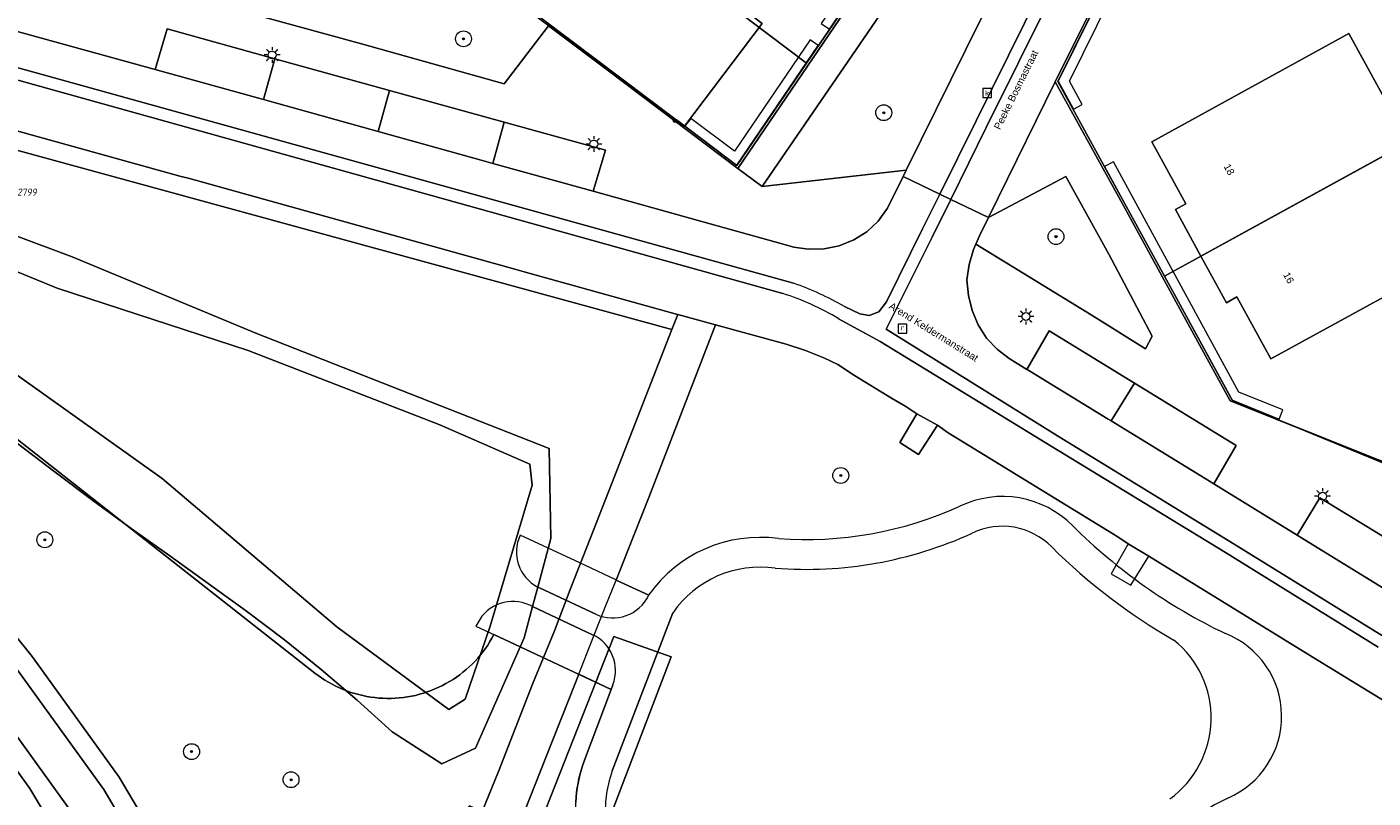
# Model space of a CAD drawing. Header units: metres. Extents: x 207466 to 209466, y 475780 to 477780.
# Tile 101 of 189: x 208272 to 208340, y 476650 to 476688. Entities that reach past the tile are written whole.
import ezdxf
from ezdxf.enums import TextEntityAlignment as Align

# ---------------------------------------------------------------- set-up
doc = ezdxf.new("R2010")
doc.units = ezdxf.units.M
doc.layers.get('0').update_dxf_attribs({"color": 253, "linetype": 'CONTINUOUS'})
for name, color, linetype, lineweight in [('B-OG-WA-SLOOT_BOVENINSTEEK-G', 253, 'CONTINUOUS', 13), ('B-RO-KL-ET_LS_OV_LICHTMAST-S', 253, 'CONTINUOUS', 0), ('B-RO-OG-BEBOUWING-T18', 7, 'CONTINUOUS', 0), ('B-RO-OG-TERREIN_CULTUURSCHEIDING-GV', 253, 'CONTINUOUS', 0), ('B-RO-OG-TERREIN_ERF-GV', 253, 'CONTINUOUS', 0), ('B-RO-RI-GWA_RIOOLPUT-S', 253, 'CONTINUOUS', 0), ('B-RO-VH-VERHARDING_BEDRIJFSVLOERPLAAT-GV', 253, 'CONTINUOUS', 0), ('B-RO-VH-VERHARDING_BETON-GV', 253, 'CONTINUOUS', 0), ('B-RO-VH-VERHARDING_STRAATBAKSTEEN-GV', 253, 'CONTINUOUS', 0), ('B-WE-KG-GRENS_PERCEEL-GV', 150, 'CONTINUOUS', 18), ('B-WE-KG-GRENS_PERCEEL-S', 150, 'CONTINUOUS', 25), ('N-RO-OG-TOPOGRAFIE-T18', 7, 'CONTINUOUS', 0), ('N-RO-RI-GWA_KOLK-S', 253, 'CONTINUOUS', 0), ('N-RO-VH-VERHARDING_BETON-GV', 253, 'CONTINUOUS', 0), ('N-RO-VH-VERHARDING_GRASBETONSTEEN-GV', 253, 'CONTINUOUS', 0)]:
    doc.layers.add(name, color=color, linetype=linetype, lineweight=lineweight)
for name, color, linetype, lineweight, true_color in [('B-OG-WA-SLOOT_WATER-G', 7, 'CONTINUOUS', 0, 0x478c9a), ('B-RO-GR-BEPLANTING_CULTUUR_VASTE PLANTENVAK-GV', 7, 'CONTINUOUS', 0, 0x6d8a47), ('B-RO-GR-BOOM-S', 7, 'CONTINUOUS', 0, 0x6d8a47), ('B-RO-GR-GRAS-GV', 7, 'CONTINUOUS', 0, 0x6d8a47), ('B-RO-OG-BEBOUWING-GV', 7, 'CONTINUOUS', 0, 0xa50000), ('B-RO-OG-WATER_GREPPEL-GV', 7, 'CONTINUOUS', 0, 0x478c9a), ('B-RO-OG-WATER_SLOOT-GV', 7, 'CONTINUOUS', 0, 0x478c9a), ('N-RO-GR-BOOM-S', 7, 'CONTINUOUS', 0, 0x6d8a47), ('N-RO-GR-GRAS-GV', 7, 'CONTINUOUS', 0, 0x6d8a47), ('N-RO-GR-GROENVOORZIENING-GV', 7, 'CONTINUOUS', 0, 0x6d8a47)]:
    doc.layers.add(name, color=color, linetype=linetype, lineweight=lineweight, true_color=true_color)
doc.styles.add('NLCS-ISO', font='NLCS-ISO.ttf')
doc.styles.add('NLCS-ISO-M200-T18', font='NLCS-ISO.ttf', dxfattribs={"height": 1.8})

# ---------------------------------------------------------------- blocks, each defined once
blk = doc.blocks.new('SKL-ET_OV_LICHTMAST-SO1')
at = {"color": 0, "linetype": 'ByBlock', "lineweight": -2}
blk.add_circle((0, 0), 1, dxfattribs=at)
for points in [[(-1.25, 0), (-2, 0)], [(-1.4142, 1.4142), (-0.8839, 0.8839)], [(0, 2), (0, 1.25)], [(0.8839, 0.8839), (1.4142, 1.4142)], [(2, 0), (1.25, 0)], [(-1.4142, -1.4142), (-0.8839, -0.8839)], [(0, -1.25), (0, -2)], [(0.8839, -0.8839), (1.4142, -1.4142)]]:
    blk.add_open_spline(points, degree=1, dxfattribs=at)
blk = doc.blocks.new('SRI-KOLK-SO1')
at = {"color": 0, "linetype": 'ByBlock', "lineweight": -2, "flags": 128}
blk.add_lwpolyline([(-1.125, -1.125), (1.125, -1.125), (1.125, 1.125), (-1.125, 1.125), (-1.125, -1.125)], dxfattribs=at)
at = {"color": 0, "linetype": 'ByBlock', "lineweight": -2, "insert": (0, 0), "char_height": 1.5, "attachment_point": 5, "line_spacing_factor": 0.8, "style": 'NLCS-ISO'}
blk.add_mtext('{\\C0;k}', dxfattribs=at)
blk = doc.blocks.new('SRI-PUT_INSPECTIEPUT_RIOOLPUT-SO1')
at = {"color": 0, "linetype": 'ByBlock', "lineweight": -2, "flags": 128}
blk.add_lwpolyline([(-1.125, -1.125), (1.125, -1.125), (1.125, 1.125), (-1.125, 1.125), (-1.125, -1.125)], dxfattribs=at)
at = {"color": 0, "linetype": 'ByBlock', "lineweight": -2, "insert": (0, 0.2828), "char_height": 1.5, "attachment_point": 5, "line_spacing_factor": 0.8, "style": 'NLCS-ISO'}
blk.add_mtext('{\\C0;r}', dxfattribs=at)
blk = doc.blocks.new('SGR-BOOM_01-SO1')
at = {"linetype": 'Continuous'}
h = blk.add_hatch(color=0, dxfattribs=at)
edge = h.paths.add_edge_path()
edge.add_arc((0, 0), 0.25, 0, 360)
at = {"color": 0, "linetype": 'ByBlock', "lineweight": -2}
for radius in [2, 0.25]:
    blk.add_circle((0, 0), radius, dxfattribs=at)
blk = doc.blocks.new('SKG-PERCEELNUMMER-SO')
at = {"style": 'NLCS-ISO', "oblique": 10, "flags": 1}
blk.add_attdef('GEMEENTECODE', text='', height=1.8, dxfattribs=at).set_placement((0, 2.55), align=Align.MIDDLE_CENTER)
at = {"style": 'NLCS-ISO', "oblique": 10}
blk.add_attdef('SECTIE', text='', height=1.8, dxfattribs=at).set_placement((-0.5, 0), align=Align.MIDDLE_RIGHT)
blk.add_attdef('PERCEELNUMMER', text='', height=1.8, dxfattribs=at).set_placement((0.5, 0), align=Align.MIDDLE_LEFT)

msp = doc.modelspace()

# ---------------------------------------------------------------- linework, layer by layer
at = {"layer": 'B-OG-WA-SLOOT_BOVENINSTEEK-G', "flags": 128}
for points in [[(208297.536, 476660.225), (208297.272, 476659.243), (208300.303, 476657.823)], [(208300.461, 476658.853), (208297.615, 476660.186)], [(208301.292, 476650.966), (208304.342, 476658.919)], [(208301.326, 476655.306), (208301.236, 476655.067), (208299.889, 476651.495)]]:
    msp.add_lwpolyline(points, dxfattribs=at)
at = {"layer": 'B-OG-WA-SLOOT_BOVENINSTEEK-G'}
for centre, radius, start, end in [((208311.04, 476681.395), 18.776, 265.80998, 294.44543), ((208320.96, 476659.815), 4.975, 44.55933, 115.60038), ((208311.044, 476681.373), 20.254, 265.64632, 294.48481), ((208320.96, 476659.814), 3.477, 44.43519, 115.954), ((208344.417, 476683.387), 28.279, 225.24209, 244.40287), ((208308.739, 476655.874), 6.858, 82.21812, 144.93584), ((208344.353, 476683.305), 29.676, 225.19989, 240.18997), ((208308.739, 476655.898), 5.334, 81.72846, 145.50701), ((208298.217, 476661.505), 1.449, 241.98413, 245.46745), ((208301.31, 476660.676), 2.01, 245.0362, 334.62244), ((208299.453, 476656.011), 2.001, 339.36786, 64.86936), ((208326.441, 476653.632), 5.037, 305.84318, 51.16641), ((208330.546, 476653.713), 4.486, 293.22852, 68.37444), ((208306.437, 476649.025), 6.999, 159.33385, 245.68868), ((208306.439, 476649.026), 5.5, 159.34929, 245.68429), ((208337.233, 476639.358), 11.354, 115.6709, 175.48928)]:
    msp.add_arc(centre, radius, start, end, dxfattribs=at)
at = {"layer": 'B-OG-WA-SLOOT_WATER-G', "flags": 128}
msp.add_lwpolyline([(208304.342, 476658.919), (208301.292, 476650.966)], dxfattribs=at)
at = {"layer": 'B-OG-WA-SLOOT_WATER-G'}
for centre, radius, start, end in [((208311.044, 476681.373), 20.254, 265.64632, 294.48481), ((208320.96, 476659.814), 3.477, 44.43519, 115.954), ((208344.353, 476683.305), 29.676, 225.19989, 240.18997), ((208308.739, 476655.898), 5.334, 81.72846, 145.50701), ((208326.441, 476653.632), 5.037, 305.84318, 51.16641), ((208306.439, 476649.026), 5.5, 159.34929, 245.68429)]:
    msp.add_arc(centre, radius, start, end, dxfattribs=at)
at = {"layer": 'B-RO-GR-BEPLANTING_CULTUUR_VASTE PLANTENVAK-GV', "flags": 128}
msp.add_lwpolyline([(208298.07, 476688.509), (208293.667, 476691.792), (208292.545, 476690.3), (208282.424, 476693.011), (208280.119, 476689.956), (208288.645, 476687.605), (208295.85, 476685.597), (208298.07, 476688.509)], dxfattribs=at)
at = {"layer": 'B-RO-GR-GRAS-GV', "flags": 128}
for points in [[(208192.898, 476796.305), (208200.105, 476782.425), (208202.784, 476781.575), (208205.128, 476777.089), (208204.287, 476774.389), (208216.229, 476751.474), (208227.267, 476730.351), (208242.681, 476700.882), (208253.927, 476679.305), (208257.014, 476673.624), (208259.8, 476669.482), (208261.997, 476666.744), (208264.754, 476666.564), (208268.145, 476662.993), (208268.221, 476662.913), (208268.201, 476662.625), (208268.025, 476660.105), (208271.33, 476656.015), (208275.659, 476650.018), (208279.753, 476643.098)], [(208260.953, 476685.07), (208304.301, 476673.21), (208304.594, 476673.96), (208304.575, 476673.965), (208302.646, 476674.509), (208296.847, 476676.117), (208296.373, 476676.252), (208279.974, 476680.811), (208279.502, 476680.94), (208264.063, 476685.226)], [(208269.086, 476660.385), (208272.046, 476656.722), (208276.439, 476650.637), (208280.567, 476643.658), (208280.965, 476642.977), (208281.522, 476642.418), (208282.201, 476642.017), (208282.96, 476641.8), (208283.748, 476641.781), (208287.478, 476642.757), (208289.005, 476643.386), (208290.409, 476644.255), (208291.653, 476645.343), (208292.702, 476646.618), (208294.087, 476649.206), (208294.726, 476648.921), (208295.553, 476650.937), (208297.278, 476655.338), (208298.381, 476658.017), (208299.162, 476660.098), (208300.201, 476662.715), (208301.249, 476665.406), (208304.301, 476673.21), (208260.953, 476685.07)], [(208265.288, 476680.153), (208274.062, 476676.863), (208283.33, 476673.028), (208293.077, 476669.199), (208298.103, 476667.218), (208298.195, 476662.679), (208297.536, 476660.225), (208297.272, 476659.243), (208296.848, 476657.664), (208294.392, 476652.106), (208292.704, 476651.316), (208290.203, 476652.928), (208288.427, 476654.522), (208286.621, 476656.079), (208284.764, 476657.573), (208282.861, 476659.009), (208280.929, 476660.409), (208278.983, 476661.793), (208277.04, 476663.181), (208275.113, 476664.59), (208273.203, 476666.02), (208271.305, 476667.464)], [(208294.379, 476648.004), (208294.737, 476648.917), (208294.726, 476648.921), (208294.087, 476649.206), (208292.702, 476646.618), (208291.653, 476645.343), (208290.409, 476644.255), (208289.005, 476643.386), (208287.478, 476642.757), (208283.748, 476641.781), (208282.96, 476641.8), (208282.201, 476642.017), (208281.522, 476642.418), (208280.965, 476642.977), (208280.567, 476643.658), (208276.439, 476650.637), (208272.046, 476656.722), (208269.086, 476660.385)], [(208270.923, 476641.183), (208271.851, 476641.483), (208272.289, 476641.699), (208272.704, 476641.958), (208273.091, 476642.255), (208275.421, 476644.232), (208274.2, 476646.281), (208271.941, 476650.072), (208267.719, 476655.915)], [(208267.719, 476655.915), (208271.941, 476650.072), (208274.2, 476646.281), (208275.421, 476644.232), (208276.349, 476645.018), (208274.056, 476648.866), (208269.754, 476654.819)]]:
    msp.add_lwpolyline(points, dxfattribs=at)
at = {"layer": 'B-RO-OG-BEBOUWING-GV', "flags": 128}
for points in [[(208307.872, 476689.363), (208307.762, 476689.216), (208299.648, 476695.318), (208299.752, 476695.456), (208298.806, 476696.169), (208294.91, 476691.016), (208304.939, 476683.463), (208308.84, 476688.634), (208307.872, 476689.363)], [(208341.428, 476682.649), (208338.426, 476688.119), (208328.485, 476682.663), (208330.2, 476679.538), (208329.674, 476679.249), (208330.961, 476676.904), (208341.428, 476682.649)], [(208341.428, 476682.649), (208330.961, 476676.904), (208332.248, 476674.559), (208332.774, 476674.848), (208334.489, 476671.723), (208344.431, 476677.179), (208341.428, 476682.649)]]:
    msp.add_lwpolyline(points, dxfattribs=at)
at = {"layer": 'B-RO-OG-TERREIN_CULTUURSCHEIDING-GV', "flags": 128}
for points in [[(208308.839, 476680.414), (208316.112, 476681.241), (208319.12, 476687.317), (208323.214, 476695.548), (208327.164, 476703.506), (208327.76, 476708), (208308.839, 476680.414)], [(208320.253, 476678.846), (208319.81, 476677.923), (208319.625, 476677.514), (208325.431, 476673.951), (208328.168, 476672.235), (208328.513, 476672.879), (208326.324, 476677.004), (208324.161, 476680.924), (208320.253, 476678.846)], [(208301.371, 476657.739), (208304.256, 476656.717), (208300.736, 476647.474), (208297.733, 476648.526), (208301.371, 476657.739)], [(208301.371, 476657.739), (208297.733, 476648.526), (208300.736, 476647.474), (208304.256, 476656.717), (208301.371, 476657.739)]]:
    msp.add_lwpolyline(points, dxfattribs=at)
at = {"layer": 'B-RO-OG-TERREIN_ERF-GV', "flags": 128}
for points in [[(208341.477, 476721.797), (208336.206, 476711.158), (208331.32, 476701.278), (208326.784, 476692.082), (208323.613, 476685.688), (208327.002, 476679.538), (208330.323, 476673.469), (208332.437, 476669.607), (208335.963, 476668.193), (208342.528, 476665.502)], [(208318.688, 476703.713), (208314.947, 476698.75), (208311.364, 476693.996), (208307.872, 476689.363), (208308.84, 476688.634), (208304.939, 476683.463), (208294.91, 476691.016), (208298.806, 476696.169), (208299.752, 476695.456), (208303.259, 476700.108), (208306.701, 476704.671), (208305.73, 476705.403), (208309.622, 476710.571), (208318.688, 476703.713)], [(208298.07, 476688.509), (208301.094, 476686.24), (208307.615, 476681.32), (208317.874, 476696.389)], [(208330.961, 476676.904), (208329.674, 476679.249), (208330.2, 476679.538), (208328.485, 476682.663), (208338.426, 476688.119), (208341.428, 476682.649), (208344.431, 476677.179), (208334.489, 476671.723), (208332.774, 476674.848), (208332.248, 476674.559), (208330.961, 476676.904)]]:
    msp.add_lwpolyline(points, dxfattribs=at)
at = {"layer": 'B-RO-OG-WATER_GREPPEL-GV', "flags": 128}
msp.add_lwpolyline([(208271.066, 476671.073), (208278.607, 476665.703), (208287.405, 476658.214), (208293.059, 476654.05), (208293.872, 476654.571), (208295.139, 476658.259), (208297.251, 476665.357), (208297.144, 476666.418), (208292.601, 476668.401), (208282.939, 476672.149), (208273.305, 476675.283), (208264.601, 476678.845)], dxfattribs=at)
at = {"layer": 'B-RO-OG-WATER_SLOOT-GV', "flags": 128}
for points in [[(208271.305, 476667.464), (208273.203, 476666.02), (208275.113, 476664.59), (208277.04, 476663.181), (208278.983, 476661.793), (208280.929, 476660.409), (208282.861, 476659.009), (208284.764, 476657.573), (208286.621, 476656.079), (208288.427, 476654.522), (208290.203, 476652.928), (208292.704, 476651.316), (208294.392, 476652.106), (208296.848, 476657.664), (208297.272, 476659.243), (208297.536, 476660.225), (208298.195, 476662.679), (208298.103, 476667.218), (208293.077, 476669.199), (208283.33, 476673.028), (208274.062, 476676.863), (208265.288, 476680.153)], [(208264.601, 476678.845), (208273.305, 476675.283), (208282.939, 476672.149), (208292.601, 476668.401), (208297.144, 476666.418), (208297.251, 476665.357), (208295.139, 476658.259), (208293.872, 476654.571), (208293.059, 476654.05), (208287.405, 476658.214), (208278.607, 476665.703), (208271.066, 476671.073)]]:
    msp.add_lwpolyline(points, dxfattribs=at)
at = {"layer": 'B-RO-VH-VERHARDING_BEDRIJFSVLOERPLAAT-GV', "flags": 128}
for points in [[(208317.689, 476668.392), (208316.639, 476668.962), (208315.789, 476667.511), (208316.73, 476666.909), (208317.689, 476668.392)], [(208328.331, 476661.788), (208327.289, 476662.404), (208326.432, 476660.9), (208327.436, 476660.314), (208328.331, 476661.788)]]:
    msp.add_lwpolyline(points, dxfattribs=at)
at = {"layer": 'B-RO-VH-VERHARDING_BETON-GV', "flags": 128}
for points in [[(208191.148, 476795.164), (208202.529, 476773.422), (208214.438, 476750.59), (208225.658, 476729.166), (208240.907, 476699.996), (208252.176, 476678.386), (208255.3, 476672.603), (208258.237, 476668.204), (208260.491, 476665.419), (208269.754, 476654.819), (208274.056, 476648.866), (208276.349, 476645.018), (208277.57, 476642.969)], [(208294.726, 476648.921), (208294.737, 476648.917), (208296.587, 476648.195), (208298.27, 476652.44), (208299.138, 476654.635), (208299.602, 476655.832), (208300.138, 476657.213), (208300.937, 476659.214), (208301.484, 476660.582), (208302.048, 476661.992), (208303.134, 476664.738), (208306.494, 476673.447), (208304.594, 476673.96), (208304.301, 476673.21), (208301.249, 476665.406), (208300.201, 476662.715), (208299.162, 476660.098), (208298.381, 476658.017), (208297.278, 476655.338), (208295.553, 476650.937), (208294.726, 476648.921)], [(208279.753, 476643.098), (208275.659, 476650.018), (208271.33, 476656.015)]]:
    msp.add_lwpolyline(points, dxfattribs=at)
at = {"layer": 'B-RO-VH-VERHARDING_STRAATBAKSTEEN-GV', "flags": 128}
for points in [[(208317.799, 476680.024), (208318.354, 476679.758), (208320.146, 476683.385), (208325.056, 476693.306), (208329.45, 476702.193), (208334.26, 476711.91), (208339.424, 476722.316), (208339.357, 476732.827), (208339.286, 476743.826), (208339.23, 476752.857), (208339.218, 476758.417), (208344.165, 476762.099), (208343.813, 476762.578), (208338.595, 476758.736), (208338.627, 476752.869), (208338.703, 476743.806), (208338.737, 476732.921), (208338.803, 476722.485), (208333.688, 476712.168), (208328.963, 476702.57), (208324.509, 476693.582), (208319.628, 476683.719), (208317.799, 476680.024)], [(208315.949, 476680.912), (208317.799, 476680.024), (208319.628, 476683.719), (208324.509, 476693.582), (208328.963, 476702.57), (208333.688, 476712.168), (208338.803, 476722.485), (208338.737, 476732.921), (208338.703, 476743.806), (208338.627, 476752.869)], [(208339.23, 476752.857), (208339.286, 476743.826), (208339.357, 476732.827), (208339.424, 476722.316), (208334.26, 476711.91), (208329.45, 476702.193), (208325.056, 476693.306), (208320.146, 476683.385), (208318.354, 476679.758), (208320.253, 476678.846), (208323.613, 476685.688), (208326.784, 476692.082), (208331.32, 476701.278), (208336.206, 476711.158), (208341.477, 476721.797), (208341.857, 476733.909), (208341.858, 476733.94), (208341.937, 476735.859), (208341.951, 476736.213), (208342.388, 476749.03)], [(208335.237, 476750.617), (208335.801, 476744.887), (208336.379, 476736.139), (208336.564, 476728.002), (208336.662, 476722.878), (208333.446, 476716.305), (208330.884, 476716.641), (208330.219, 476711.553), (208327.76, 476708), (208327.164, 476703.506), (208323.214, 476695.548), (208319.12, 476687.317), (208316.112, 476681.241), (208315.949, 476680.912)], [(208307.615, 476681.32), (208308.839, 476680.414), (208327.76, 476708), (208330.219, 476711.553), (208330.884, 476716.641), (208332.272, 476727.264), (208333.848, 476738.454), (208326.629, 476739.45), (208326.399, 476737.743), (208329.742, 476737.272), (208332.076, 476736.942), (208331.134, 476730.251), (208329.803, 476720.825), (208328.625, 476712.164), (208325.143, 476707.101), (208317.874, 476696.389), (208307.615, 476681.32)], [(208271.058, 476688.297), (208278.257, 476686.307), (208278.85, 476688.357), (208284.279, 476686.855), (208290.062, 476685.255), (208295.845, 476683.655), (208300.943, 476682.245), (208300.326, 476680.176), (208305.62, 476678.703), (208309.48, 476677.626), (208310.441, 476677.359), (208311.174, 476677.255), (208311.967, 476677.274), (208312.724, 476677.419), (208313.468, 476677.728), (208314.13, 476678.131), (208314.702, 476678.67), (208315.159, 476679.317), (208315.949, 476680.912), (208316.112, 476681.241), (208308.839, 476680.414), (208307.615, 476681.32), (208301.094, 476686.24), (208298.07, 476688.509), (208295.85, 476685.597), (208288.645, 476687.605), (208280.119, 476689.956)], [(208264.49, 476688.29), (208310.43, 476675.542)], [(208310.43, 476675.542), (208264.49, 476688.29)], [(208312.998, 476674.366), (208313.763, 476674.002), (208314.239, 476673.915), (208314.722, 476674.1), (208315.121, 476674.599), (208316.936, 476678.28), (208317.799, 476680.024), (208315.949, 476680.912), (208315.159, 476679.317), (208314.702, 476678.67), (208314.13, 476678.131), (208313.468, 476677.728), (208312.724, 476677.419), (208311.967, 476677.274), (208311.174, 476677.255), (208310.441, 476677.359), (208309.48, 476677.626), (208305.62, 476678.703), (208300.326, 476680.176), (208295.277, 476681.58), (208294.681, 476681.746), (208289.496, 476683.187), (208283.715, 476684.794), (208281.033, 476685.539), (208278.257, 476686.307), (208271.058, 476688.297)], [(208278.257, 476686.307), (208281.033, 476685.539), (208283.715, 476684.794), (208284.279, 476686.855), (208278.85, 476688.357), (208278.257, 476686.307)], [(208309.881, 476675.015), (208263.966, 476687.818)], [(208263.966, 476687.818), (208309.881, 476675.015)], [(208283.715, 476684.794), (208289.496, 476683.187), (208290.062, 476685.255), (208284.279, 476686.855), (208283.715, 476684.794)], [(208295.277, 476681.58), (208295.845, 476683.655), (208290.062, 476685.255), (208289.496, 476683.187), (208294.681, 476681.746), (208295.277, 476681.58)], [(208342.528, 476665.502), (208335.963, 476668.193), (208332.437, 476669.607), (208330.323, 476673.469), (208327.002, 476679.538), (208323.613, 476685.688), (208320.253, 476678.846), (208324.161, 476680.924), (208326.324, 476677.004), (208328.513, 476672.879), (208328.168, 476672.235), (208325.431, 476673.951), (208319.625, 476677.514), (208319.499, 476677.236), (208319.285, 476676.481), (208319.167, 476675.705), (208319.248, 476674.923), (208319.424, 476674.162), (208319.727, 476673.449), (208320.152, 476672.778), (208320.701, 476672.193), (208321.303, 476671.753)], [(208264.063, 476685.226), (208279.502, 476680.94), (208279.974, 476680.811), (208296.373, 476676.252), (208296.847, 476676.117), (208302.646, 476674.509), (208304.575, 476673.965), (208304.594, 476673.96), (208306.494, 476673.447), (208310.055, 476672.464), (208311.027, 476672.144), (208311.954, 476671.783), (208312.653, 476671.442), (208313.501, 476670.895), (208315.371, 476669.74), (208316.086, 476669.327), (208316.639, 476668.962), (208317.689, 476668.392), (208318.223, 476668.007), (208326.768, 476662.754), (208327.289, 476662.404), (208328.331, 476661.788), (208328.912, 476661.427), (208336.567, 476656.705), (208340.855, 476654.084)], [(208295.277, 476681.58), (208300.326, 476680.176), (208300.943, 476682.245), (208295.845, 476683.655), (208295.277, 476681.58)], [(208340.195, 476657.712), (208332.427, 476662.522), (208323.739, 476667.846), (208315.091, 476673.232), (208317.42, 476677.868), (208318.354, 476679.758), (208317.799, 476680.024), (208316.936, 476678.28), (208315.121, 476674.599), (208314.722, 476674.1), (208314.239, 476673.915), (208313.763, 476674.002), (208312.998, 476674.366)], [(208340.541, 476659.928), (208335.814, 476662.842), (208331.609, 476665.434), (208330.95, 476665.84), (208326.445, 476668.598), (208326.286, 476668.695), (208322.197, 476671.197), (208322.195, 476671.199), (208321.303, 476671.753), (208320.701, 476672.193), (208320.152, 476672.778), (208319.727, 476673.449), (208319.424, 476674.162), (208319.248, 476674.923), (208319.167, 476675.705), (208319.285, 476676.481), (208319.499, 476677.236), (208319.625, 476677.514), (208319.81, 476677.923), (208320.253, 476678.846), (208318.354, 476679.758), (208317.42, 476677.868), (208315.091, 476673.232), (208323.739, 476667.846), (208332.427, 476662.522), (208340.195, 476657.712)], [(208339.893, 476657.196), (208332.196, 476661.961), (208323.408, 476667.331), (208314.8, 476672.606), (208313.686, 476673.211), (208312.703, 476673.745)], [(208312.703, 476673.745), (208313.686, 476673.211), (208314.8, 476672.606), (208323.408, 476667.331), (208332.196, 476661.961), (208339.893, 476657.196)], [(208321.303, 476671.753), (208322.195, 476671.199), (208323.312, 476673.138), (208327.618, 476670.501), (208332.743, 476667.362), (208331.609, 476665.434), (208335.814, 476662.842), (208336.951, 476664.724), (208341.7, 476661.826)], [(208322.195, 476671.199), (208322.197, 476671.197), (208326.286, 476668.695), (208326.445, 476668.598), (208327.618, 476670.501), (208323.312, 476673.138), (208322.195, 476671.199)], [(208331.609, 476665.434), (208332.743, 476667.362), (208327.618, 476670.501), (208326.445, 476668.598), (208330.95, 476665.84), (208331.609, 476665.434)], [(208335.814, 476662.842), (208340.541, 476659.928), (208341.7, 476661.826), (208336.951, 476664.724), (208335.814, 476662.842)]]:
    msp.add_lwpolyline(points, dxfattribs=at)
at = {"layer": 'B-RO-VH-VERHARDING_STRAATBAKSTEEN-GV'}
for centre, radius, start, end in [((208305.105, 476660.523), 15.935, 60.31035, 70.4794), ((208305.105, 476660.523), 15.935, 60.31035, 70.4794), ((208306.344, 476663.384), 12.157, 58.45811, 73.08302), ((208306.344, 476663.384), 12.157, 58.45811, 73.08302)]:
    msp.add_arc(centre, radius, start, end, dxfattribs=at)
at = {"layer": 'B-WE-KG-GRENS_PERCEEL-GV'}
for points in [[(208347.161, 476663.748), (208332.59, 476669.557), (208329.121, 476675.894), (208323.751, 476685.702), (208330.891, 476700.159), (208334.74, 476707.951), (208337.404, 476713.345), (208340.069, 476718.74)], [(208314.467, 476691.584), (208311.079, 476686.623), (208307.568, 476681.481), (208304.529, 476683.772), (208304.439, 476683.651), (208304.361, 476683.711), (208304.452, 476683.83), (208296.346, 476689.934)], [(208259.138, 476677.225), (208286.305, 476655.894), (208286.469, 476655.769), (208286.638, 476655.65), (208286.811, 476655.537), (208286.987, 476655.43), (208287.167, 476655.329), (208287.351, 476655.234), (208287.537, 476655.146), (208287.727, 476655.064), (208287.919, 476654.989), (208288.114, 476654.92), (208288.311, 476654.858), (208288.51, 476654.803), (208288.711, 476654.755), (208288.913, 476654.714), (208289.117, 476654.68), (208289.321, 476654.652), (208289.527, 476654.632), (208289.733, 476654.619), (208289.939, 476654.613), (208290.146, 476654.614), (208290.352, 476654.622), (208290.558, 476654.638), (208290.763, 476654.66), (208290.967, 476654.69), (208291.171, 476654.726), (208291.372, 476654.769), (208291.573, 476654.82), (208291.771, 476654.877), (208291.967, 476654.941), (208292.161, 476655.012), (208292.353, 476655.089), (208292.541, 476655.173), (208292.727, 476655.263), (208292.91, 476655.36), (208293.089, 476655.463), (208293.264, 476655.572), (208293.435, 476655.687), (208293.603, 476655.807), (208293.766, 476655.934), (208293.925, 476656.066), (208294.079, 476656.203), (208294.228, 476656.346), (208294.373, 476656.493), (208294.512, 476656.646), (208294.646, 476656.803), (208294.774, 476656.965), (208294.897, 476657.131), (208295.013, 476657.301), (208295.124, 476657.475), (208295.229, 476657.653), (208295.328, 476657.834), (208301.236, 476655.067), (208299.889, 476651.495), (208299.808, 476651.269), (208299.735, 476651.041), (208299.67, 476650.81), (208299.613, 476650.577), (208299.564, 476650.343), (208299.523, 476650.107), (208299.49, 476649.869), (208299.465, 476649.631), (208299.448, 476649.392)], [(208299.448, 476649.392), (208299.465, 476649.631), (208299.49, 476649.869), (208299.523, 476650.107), (208299.564, 476650.343), (208299.613, 476650.577), (208299.67, 476650.81), (208299.735, 476651.041), (208299.808, 476651.269), (208299.889, 476651.495), (208301.236, 476655.067), (208295.328, 476657.834), (208295.229, 476657.653), (208295.124, 476657.475), (208295.013, 476657.301), (208294.897, 476657.131), (208294.774, 476656.965), (208294.646, 476656.803), (208294.512, 476656.646), (208294.373, 476656.493), (208294.228, 476656.346), (208294.079, 476656.203), (208293.925, 476656.066), (208293.766, 476655.934), (208293.603, 476655.807), (208293.435, 476655.687), (208293.264, 476655.572), (208293.089, 476655.463), (208292.91, 476655.36), (208292.727, 476655.263), (208292.541, 476655.173), (208292.353, 476655.089), (208292.161, 476655.012), (208291.967, 476654.941), (208291.771, 476654.877), (208291.573, 476654.82), (208291.372, 476654.769), (208291.171, 476654.726), (208290.967, 476654.69), (208290.763, 476654.66), (208290.558, 476654.638), (208290.352, 476654.622), (208290.146, 476654.614), (208289.939, 476654.613), (208289.733, 476654.619), (208289.527, 476654.632), (208289.321, 476654.652), (208289.117, 476654.68), (208288.913, 476654.714), (208288.711, 476654.755), (208288.51, 476654.803), (208288.311, 476654.858), (208288.114, 476654.92), (208287.919, 476654.989), (208287.727, 476655.064), (208287.537, 476655.146), (208287.351, 476655.234), (208287.167, 476655.329), (208286.987, 476655.43), (208286.811, 476655.537), (208286.638, 476655.65), (208286.469, 476655.769), (208286.305, 476655.894), (208259.138, 476677.225)]]:
    msp.add_lwpolyline(points, dxfattribs=at)
for points in [[(208292.605, 476700.621), (208293.416, 476700.037), (208298.63, 476696.04), (208311.079, 476686.623), (208314.467, 476691.584), (208291.796, 476708.732), (208288.184, 476703.939)], [(208304.452, 476683.83), (208304.361, 476683.711), (208304.439, 476683.651), (208304.529, 476683.772), (208307.568, 476681.481), (208311.079, 476686.623), (208298.63, 476696.04), (208293.416, 476700.037), (208292.605, 476700.621), (208288.184, 476703.939), (208284.406, 476698.925), (208296.269, 476689.992), (208296.172, 476689.864), (208296.251, 476689.806), (208296.346, 476689.934)], [(208330.891, 476700.159), (208323.751, 476685.702), (208329.121, 476675.894), (208355.329, 476690.278)], [(208329.121, 476675.894), (208332.59, 476669.557), (208347.161, 476663.748), (208350.554, 476671.771), (208357.681, 476689.282), (208357.697, 476689.321), (208355.329, 476690.278)]]:
    msp.add_lwpolyline(points, close=True, dxfattribs=at)
at = {"layer": 'N-RO-GR-GRAS-GV', "flags": 128}
for points in [[(208340.855, 476654.084), (208336.567, 476656.705), (208328.912, 476661.427), (208328.331, 476661.788), (208327.289, 476662.404), (208326.768, 476662.754), (208318.223, 476668.007), (208317.689, 476668.392), (208316.73, 476666.909), (208315.789, 476667.511), (208316.639, 476668.962), (208316.086, 476669.327), (208315.371, 476669.74), (208313.501, 476670.895), (208312.653, 476671.442), (208311.954, 476671.783), (208311.027, 476672.144), (208310.055, 476672.464), (208306.494, 476673.447), (208303.134, 476664.738), (208302.048, 476661.992), (208301.484, 476660.582), (208303.126, 476659.814)], [(208299.889, 476651.495), (208301.236, 476655.067), (208299.602, 476655.832), (208299.138, 476654.635), (208298.27, 476652.44), (208296.587, 476648.195), (208295.71, 476646.127)]]:
    msp.add_lwpolyline(points, dxfattribs=at)
at = {"layer": 'N-RO-GR-GRAS-GV'}
for centre, radius, start, end in [((208311.04, 476681.395), 18.776, 265.80998, 294.44543), ((208320.96, 476659.815), 4.975, 44.55933, 115.60038), ((208344.417, 476683.387), 28.279, 225.24209, 244.40287), ((208308.739, 476655.874), 6.858, 82.21812, 144.93584), ((208330.546, 476653.713), 4.486, 293.22852, 68.37444), ((208306.437, 476649.025), 6.999, 159.33385, 245.68868), ((208337.233, 476639.358), 11.354, 115.6709, 175.48928)]:
    msp.add_arc(centre, radius, start, end, dxfattribs=at)
at = {"layer": 'N-RO-GR-GROENVOORZIENING-GV', "flags": 128}
for points in [[(208333.776, 476705.948), (208323.77, 476685.717), (208324.533, 476684.316), (208324.972, 476684.556), (208324.333, 476685.728), (208331.267, 476699.748), (208338.547, 476696.815), (208338.734, 476697.279), (208331.49, 476700.198), (208334.224, 476705.726), (208333.776, 476705.948)], [(208316.607, 476694.763), (208316.194, 476695.044), (208311.824, 476688.626), (208312.238, 476688.345), (208316.607, 476694.763)], [(208304.949, 476683.448), (208307.565, 476681.482), (208307.892, 476681.962), (208311.674, 476687.517), (208311.261, 476687.799), (208307.446, 476682.196), (208305.25, 476683.848), (208304.949, 476683.448)], [(208334.901, 476668.695), (208335.088, 476669.158), (208332.872, 476670.056), (208326.548, 476681.663), (208326.109, 476681.424), (208332.518, 476669.66), (208334.901, 476668.695)]]:
    msp.add_lwpolyline(points, dxfattribs=at)
at = {"layer": 'N-RO-VH-VERHARDING_BETON-GV', "flags": 128}
for points in [[(208279.753, 476643.098), (208275.659, 476650.018), (208271.33, 476656.015), (208268.025, 476660.105), (208268.201, 476662.625), (208268.221, 476662.913), (208268.145, 476662.993), (208264.754, 476666.564), (208261.997, 476666.744), (208259.8, 476669.482), (208257.014, 476673.624), (208253.927, 476679.305), (208242.681, 476700.882), (208227.267, 476730.351), (208216.229, 476751.474), (208204.287, 476774.389), (208205.128, 476777.089), (208202.784, 476781.575), (208200.105, 476782.425), (208192.898, 476796.305), (208190.718, 476800.472), (208185.818, 476798.724)], [(208191.148, 476795.164), (208202.529, 476773.422), (208214.438, 476750.59), (208225.658, 476729.166), (208240.907, 476699.996), (208252.176, 476678.386), (208255.3, 476672.603), (208258.237, 476668.204), (208260.491, 476665.419), (208269.754, 476654.819), (208274.056, 476648.866), (208276.349, 476645.018), (208277.57, 476642.969)]]:
    msp.add_lwpolyline(points, dxfattribs=at)
at = {"layer": 'N-RO-VH-VERHARDING_GRASBETONSTEEN-GV', "flags": 128}
for points in [[(208303.126, 476659.814), (208301.484, 476660.582), (208301.429, 476660.608), (208299.654, 476661.44), (208296.652, 476662.846)], [(208297.615, 476660.186), (208300.461, 476658.853)], [(208300.303, 476657.823), (208297.272, 476659.243), (208297.128, 476659.31)], [(208294.508, 476658.429), (208294.421, 476658.259)], [(208294.421, 476658.259), (208297.78, 476656.686), (208299.552, 476655.856), (208299.602, 476655.832), (208301.236, 476655.067), (208301.326, 476655.306)]]:
    msp.add_lwpolyline(points, dxfattribs=at)
at = {"layer": 'N-RO-VH-VERHARDING_GRASBETONSTEEN-GV'}
for centre, radius, start, end in [((208298.467, 476661.998), 2.003, 154.96606, 242.30996), ((208298.217, 476661.505), 1.449, 241.98413, 245.46745), ((208296.28, 476657.496), 2.002, 64.93351, 152.23791), ((208301.31, 476660.676), 2.01, 245.0362, 334.62244), ((208299.453, 476656.011), 2.001, 339.36786, 64.86936)]:
    msp.add_arc(centre, radius, start, end, dxfattribs=at)

# ---------------------------------------------------------------- block references
at = {"layer": 'B-RO-GR-BOOM-S', "xscale": 0.2, "yscale": 0.2, "zscale": 0.2}
for p in [(208293.79, 476687.855), (208314.975, 476684.133), (208323.659, 476677.888), (208272.689, 476662.61), (208280.087, 476651.933), (208285.1, 476650.516)]:
    msp.add_blockref('SGR-BOOM_01-SO1', p, dxfattribs=at)
at = {"layer": 'B-RO-KL-ET_LS_OV_LICHTMAST-S', "xscale": 0.2, "yscale": 0.2, "zscale": 0.2}
for p in [(208284.146, 476687.043), (208300.358, 476682.556), (208322.145, 476673.862), (208337.096, 476664.804)]:
    msp.add_blockref('SKL-ET_OV_LICHTMAST-SO1', p, dxfattribs=at)
at = {"layer": 'B-RO-RI-GWA_RIOOLPUT-S', "xscale": 0.2, "yscale": 0.2, "zscale": 0.2}
msp.add_blockref('SRI-PUT_INSPECTIEPUT_RIOOLPUT-SO1', (208315.922, 476673.256), dxfattribs=at)
at = {"layer": 'B-WE-KG-GRENS_PERCEEL-S', "xscale": 0.2, "yscale": 0.2, "zscale": 0.2}
msp.add_blockref('SKG-PERCEELNUMMER-SO', (208271.201, 476680.134), dxfattribs=at).add_auto_attribs({'PERCEELNUMMER': '2799', 'SECTIE': 'B'})
at = {"layer": 'N-RO-GR-BOOM-S', "xscale": 0.2, "yscale": 0.2, "zscale": 0.2}
msp.add_blockref('SGR-BOOM_01-SO1', (208312.808, 476665.85), dxfattribs=at)
at = {"layer": 'N-RO-RI-GWA_KOLK-S', "xscale": 0.2, "yscale": 0.2, "zscale": 0.2}
msp.add_blockref('SRI-KOLK-SO1', (208320.187, 476685.121), dxfattribs=at)

# ---------------------------------------------------------------- texts
at = {"layer": 'B-RO-OG-BEBOUWING-T18', "char_height": 0.36, "attachment_point": 5, "rotation": 298.8, "line_spacing_factor": 0.8, "style": 'NLCS-ISO-M200-T18'}
for s, insert in [('{\\fArial|b0|i0|c0|p34;\\C256;18}', (208332.385, 476681.273)), ('{\\fArial|b0|i0|c0|p34;\\C256;16}', (208335.383, 476675.81))]:
    msp.add_mtext(s, dxfattribs=dict(at, insert=insert))
at = {"layer": 'N-RO-OG-TOPOGRAFIE-T18', "char_height": 0.36, "attachment_point": 5, "line_spacing_factor": 0.8, "style": 'NLCS-ISO-M200-T18'}
for s, insert, rotation in [('{\\fArial|b0|i0|c0|p34;\\C256;Peeke Bosmastraat}', (208321.646, 476685.286), 63.7), ('{\\fArial|b0|i0|c0|p34;\\C256;Arend Keldermanstraat}', (208317.493, 476673.086), 328.3)]:
    msp.add_mtext(s, dxfattribs=dict(at, insert=insert, rotation=rotation))

doc.saveas('drawing.dxf')
